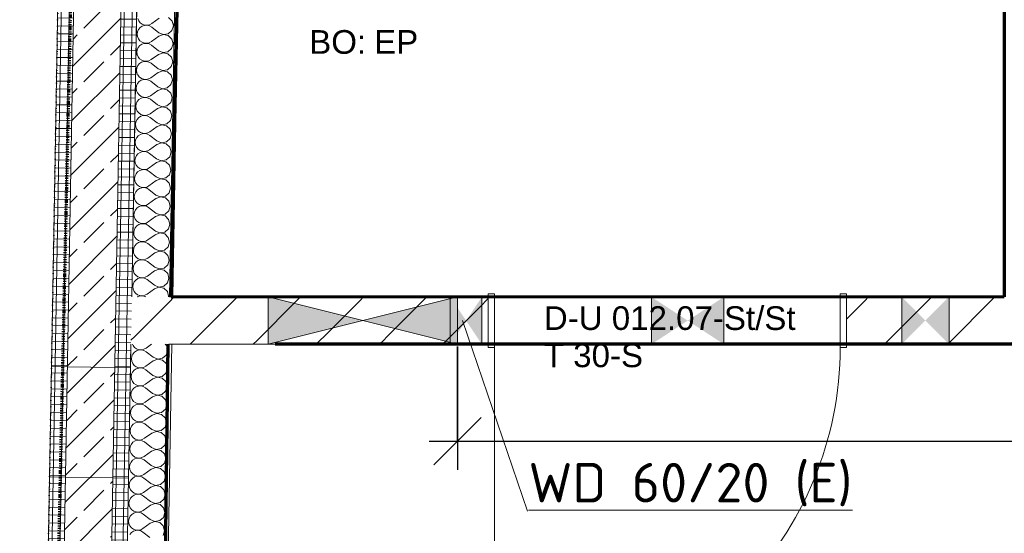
# Model space of a CAD drawing. Header units: millimetres. Extents: x 1523 to 73204, y -91281 to 10268.
# Tile 12 of 120: x 27416 to 30536, y -77925 to -76298. Entities that reach past the tile are written whole.
import ezdxf

# ---------------------------------------------------------------- set-up
doc = ezdxf.new("R2010")
doc.units = ezdxf.units.MM
for name, pattern in [('_Projekt 07 -  _  -  _  -  _  -', [7.5, 3.5, -2, 0, -2]), ('CAx_nichtHalbton', [20001.0584, 10000, -0.5292, 10000, -0.5292]), ('IMPORT-STRICHPUNKT _7_', [20, 10, -5, 0, -5]), ('Verdeckt 2x', [3.572, 2.3813, -1.1907])]:
    doc.linetypes.add(name, pattern=pattern)
for name, color, linetype, lineweight, true_color in [('10 A--Wand außen _tragend_', 7, 'Continuous', 13, 0x656565), ('90 A--Achsraster _1_50_', 7, 'IMPORT-STRICHPUNKT _7_', 13, 0x656565), ('AD', 1, 'Continuous', 13, 0xff0000), ('Neubau_10 A--Wand außen _tragend_', 7, 'Continuous', 13, 0x656565), ('Neubau_10 A--Wand innen _ Ausbau', 7, 'Continuous', 13, 0x656565), ('Neubau_10 A--Wand innen _tragend_', 7, 'Continuous', 13, 0x656565), ('Neubau_20 A--Gründungsbelag', 7, 'Continuous', 13, 0x656565), ('Neubau_80 A--Raum', 7, 'Continuous', 13, 0x656565), ('Xref_706_5_--_ÜP_-1_000_16_Übersichtsplan UG_IFC 2025_01_13_dwg', 7, 'Continuous', 13, 0x767676), ('XX', 7, 'Continuous', 18, 0x804040)]:
    doc.layers.add(name, color=color, linetype=linetype, lineweight=lineweight, true_color=true_color)
for name, color, linetype, lineweight in [('AD_Detail', 7, 'Continuous', 13), ('Ax-50_BM-Bem', 7, 'Continuous', 9), ('Ax_BM-Bem', 7, 'Continuous', 9), ('GB_HLS-OBJ', 7, 'Continuous', 18), ('M-EQPM-___-IDEN', 7, 'Continuous', 9)]:
    doc.layers.add(name, color=color, linetype=linetype, lineweight=lineweight)
doc.styles.add('Arial', font='arial.ttf', dxfattribs={"height": 75})
doc.styles.add('ISOCPEUR', font='isocpeur.ttf', dxfattribs={"height": 125})
doc.styles.add('ISOCPEUR_3', font='isocpeur.ttf', dxfattribs={"height": 90})
doc.dimstyles.new('KI_1_8_mm_Isocpeur__cm_m__Aufrundung_auf_5_mm_ELT_Gesamtbemaßung_1', dxfattribs={"dimscale": 304.8, "dimtxt": 89.638306, "dimasz": 0.492126, "dimexe": 0.295276, "dimexo": 0.0625, "dimgap": 0.049213, "dimtad": 1, "dimlfac": 0.001, "dimrnd": 0.005, "dimzin": 0, "dimdsep": 46, "dimtxsty": 'ISOCPEUR_3', "dimblk1": 'OBLIQUE', "dimblk2": 'OBLIQUE', "dimsah": 1, "dimcen": 0.09, "dimdle": 0.295276, "dimadec": 0, "dimazin": 0, "dimtfac": 1, "dimtdec": 4, "dimtix": 1, "dimtmove": 0, "dimatfit": 3, "dimfxl": 0.984252, "dimfxlon": 1, "dimtvp": 1, "dimtfill": 1, "dimtolj": 1, "dimtzin": 0, "dimlwd": 25, "dimlwe": 25, "dimarcsym": 2})
pattern_1 = [(355.336, (0, 0), (2.032807, 24.917217), []), (85.336, (0, 0), (-24.917217, 2.032807), [])]
pattern_2 = [(86.336, (0, 0), (-86.42598, 5.53439), [0, -50]), (86.336, (-41.615, 27.72), (-86.42598, 5.53439), [0, -50])]

# ---------------------------------------------------------------- blocks, each defined once
blk = doc.blocks.new('SuD_WD_TB Allgemein - SuD_WD_TB Allgemein-38318541-SuD_-1UG gesamt Plot  - Blatt 7')
at = {"layer": 'AD', "lineweight": 18, "true_color": 0x008040}
blk.add_hatch(color=116, dxfattribs=at).paths.add_polyline_path([(-150, -300), (0, -300), (-75, 0)])
at = {"layer": 'AD_Detail', "lineweight": 18, "true_color": 0x008040}
blk.add_hatch(color=116, dxfattribs=at).paths.add_polyline_path([(-150, 300), (-75, 0), (0, 300)])
at = {"layer": 'AD', "color": 7}
for p, q in [((-150, -300), (0, 300)), ((-150, 300), (0, -300)), ((-150, -300), (-150, 300)), ((-150, 300), (0, 300)), ((0, 300), (0, -300)), ((0, -300), (-150, -300))]:
    blk.add_line(p, q, dxfattribs=at)
at = {"layer": 'AD_Detail'}
for p, q in [((0, 300), (-150, 300)), ((-150, 300), (-75, 0)), ((-75, 0), (0, 300)), ((-75, 0), (-150, -300)), ((0, -300), (-75, 0)), ((-150, -300), (0, -300))]:
    blk.add_line(p, q, dxfattribs=at)
blk = doc.blocks.new('Xref_706_5_--_ÜP_-1_000_11_Übersichtsplan UG_IFC 2024_09_30_dwg__X217-41959787-SuD_-1UG gesamt Plot  - Blatt 7')
at = {"layer": 'Neubau_10 A--Wand innen _ Ausbau', "color": 9, "true_color": 0xcbcbcb}
blk.add_line((65830.5, -106655.1), (65828, -106652), dxfattribs=at)
blk = doc.blocks.new('Xref_706_5_--_ÜP_-1_000_11_Übersichtsplan UG_IFC 2024_09_30_dwg__X218-41959788-SuD_-1UG gesamt Plot  - Blatt 7')
at = {"layer": 'Neubau_10 A--Wand innen _ Ausbau', "color": 9, "true_color": 0xcbcbcb}
blk.add_line((65828, -106652), (65821.5, -106643.9), dxfattribs=at)
blk = doc.blocks.new('Xref_706_5_--_ÜP_-1_000_11_Übersichtsplan UG_IFC 2024_09_30_dwg__X220-41959790-SuD_-1UG gesamt Plot  - Blatt 7')
at = {"layer": 'Neubau_10 A--Wand innen _ Ausbau', "color": 9, "true_color": 0xcbcbcb}
blk.add_line((65938.4, -106790), (65927.4, -106776.2), dxfattribs=at)
blk = doc.blocks.new('Xref_706_5_--_ÜP_-1_000_11_Übersichtsplan UG_IFC 2024_09_30_dwg__X221-41959791-SuD_-1UG gesamt Plot  - Blatt 7')
at = {"layer": 'Neubau_10 A--Wand innen _ Ausbau', "color": 9, "true_color": 0xcbcbcb}
blk.add_line((65927.4, -106776.2), (65839.1, -106665.8), dxfattribs=at)
blk = doc.blocks.new('Xref_706_5_--_ÜP_-1_000_11_Übersichtsplan UG_IFC 2024_09_30_dwg__X222-41959792-SuD_-1UG gesamt Plot  - Blatt 7')
at = {"layer": 'Neubau_10 A--Wand innen _ Ausbau', "color": 9, "true_color": 0xcbcbcb}
blk.add_line((65839.1, -106665.8), (65830.5, -106655.1), dxfattribs=at)
blk = doc.blocks.new('Xref_706_5_--_ÜP_-1_000_11_Übersichtsplan UG_IFC 2024_09_30_dwg__X224-41959794-SuD_-1UG gesamt Plot  - Blatt 7')
at = {"layer": 'Neubau_10 A--Wand innen _ Ausbau', "color": 9, "true_color": 0xcbcbcb}
for p, q in [((65938.3, -105658.1), (65931.7, -105649.8)), ((65916.2, -105856.9), (65905.2, -105843.1)), ((65894.2, -106055.7), (65883.1, -106041.9)), ((65872.1, -106254.5), (65861.1, -106240.7)), ((65850.1, -106453.2), (65839, -106439.4)), ((65821.5, -106643.9), (65817, -106638.2))]:
    blk.add_line(p, q, dxfattribs=at)
blk = doc.blocks.new('Xref_706_5_--_ÜP_-1_000_11_Übersichtsplan UG_IFC 2024_09_30_dwg__X225-41959795-SuD_-1UG gesamt Plot  - Blatt 7')
at = {"layer": 'Neubau_10 A--Wand innen _ Ausbau', "color": 9, "true_color": 0xcbcbcb}
for p, q in [((66225.1, -103074), (66214, -103060.2)), ((66203, -103272.8), (66192, -103259)), ((66180.9, -103471.5), (66169.9, -103457.7)), ((66158.9, -103670.3), (66147.8, -103656.5)), ((66136.8, -103869.1), (66125.8, -103855.3)), ((66114.8, -104067.9), (66103.7, -104054.1)), ((66092.7, -104266.7), (66081.7, -104252.9)), ((66070.7, -104465.4), (66059.6, -104451.6))]:
    blk.add_line(p, q, dxfattribs=at)
blk = doc.blocks.new('Xref_706_5_--_ÜP_-1_000_11_Übersichtsplan UG_IFC 2024_09_30_dwg__X227-41959797-SuD_-1UG gesamt Plot  - Blatt 7')
at = {"layer": 'Neubau_10 A--Wand innen _ Ausbau', "color": 9, "true_color": 0xcbcbcb}
for p, q in [((65949.4, -105671.9), (65938.3, -105658.1)), ((65927.3, -105870.7), (65916.2, -105856.9)), ((65905.2, -106069.5), (65894.2, -106055.7)), ((65883.2, -106268.3), (65872.1, -106254.5)), ((65861.1, -106467), (65850.1, -106453.2))]:
    blk.add_line(p, q, dxfattribs=at)
blk = doc.blocks.new('Xref_706_5_--_ÜP_-1_000_11_Übersichtsplan UG_IFC 2024_09_30_dwg__X228-41959798-SuD_-1UG gesamt Plot  - Blatt 7')
at = {"layer": 'Neubau_10 A--Wand innen _ Ausbau', "color": 9, "true_color": 0xcbcbcb}
for p, q in [((66236.1, -103087.8), (66225.1, -103074)), ((66214, -103286.6), (66203, -103272.8)), ((66192, -103485.3), (66180.9, -103471.5)), ((66169.9, -103684.1), (66158.9, -103670.3)), ((66147.9, -103882.9), (66136.8, -103869.1)), ((66125.8, -104081.7), (66114.8, -104067.9)), ((66103.8, -104280.5), (66092.7, -104266.7)), ((66081.7, -104479.2), (66070.7, -104465.4))]:
    blk.add_line(p, q, dxfattribs=at)
blk = doc.blocks.new('Xref_706_5_--_ÜP_-1_000_11_Übersichtsplan UG_IFC 2024_09_30_dwg__X230-41959800-SuD_-1UG gesamt Plot  - Blatt 7')
at = {"layer": 'Neubau_10 A--Wand innen _ Ausbau', "color": 9, "true_color": 0xcbcbcb}
for p, q in [((66059.8, -105809.9), (66048.8, -105796.1)), ((66037.7, -106008.7), (66026.7, -105994.9)), ((66015.7, -106207.5), (66004.6, -106193.7)), ((65993.6, -106406.3), (65982.6, -106392.5)), ((65971.6, -106605.1), (65960.5, -106591.3))]:
    blk.add_line(p, q, dxfattribs=at)
blk = doc.blocks.new('Xref_706_5_--_ÜP_-1_000_11_Übersichtsplan UG_IFC 2024_09_30_dwg__X231-41959801-SuD_-1UG gesamt Plot  - Blatt 7')
at = {"layer": 'Neubau_10 A--Wand innen _ Ausbau', "color": 9, "true_color": 0xcbcbcb}
for p, q in [((66346.5, -103225.8), (66335.5, -103212)), ((66324.5, -103424.6), (66313.4, -103410.8)), ((66302.4, -103623.4), (66291.4, -103609.6)), ((66280.4, -103822.1), (66269.3, -103808.3)), ((66258.3, -104020.9), (66247.3, -104007.1)), ((66236.3, -104219.7), (66225.2, -104205.9)), ((66214.2, -104418.5), (66203.2, -104404.7))]:
    blk.add_line(p, q, dxfattribs=at)
blk = doc.blocks.new('Xref_706_5_--_ÜP_-1_000_11_Übersichtsplan UG_IFC 2024_09_30_dwg__X233-41959803-SuD_-1UG gesamt Plot  - Blatt 7')
at = {"layer": 'Neubau_10 A--Wand innen _ Ausbau', "color": 9, "true_color": 0xcbcbcb}
for p, q in [((66048.8, -105796.1), (66037.7, -105782.3)), ((66026.7, -105994.9), (66015.7, -105981.1)), ((66004.6, -106193.7), (65993.6, -106179.9)), ((65982.6, -106392.5), (65971.5, -106378.7)), ((65960.5, -106591.3), (65949.5, -106577.5))]:
    blk.add_line(p, q, dxfattribs=at)
blk = doc.blocks.new('Xref_706_5_--_ÜP_-1_000_11_Übersichtsplan UG_IFC 2024_09_30_dwg__X234-41959804-SuD_-1UG gesamt Plot  - Blatt 7')
at = {"layer": 'Neubau_10 A--Wand innen _ Ausbau', "color": 9, "true_color": 0xcbcbcb}
for p, q in [((66335.5, -103212), (66324.5, -103198.2)), ((66313.4, -103410.8), (66302.4, -103397)), ((66291.4, -103609.6), (66280.3, -103595.8)), ((66269.3, -103808.3), (66258.3, -103794.5)), ((66247.3, -104007.1), (66236.2, -103993.3)), ((66225.2, -104205.9), (66214.2, -104192.1)), ((66203.2, -104404.7), (66192.1, -104390.9))]:
    blk.add_line(p, q, dxfattribs=at)
blk = doc.blocks.new('Xref_706_5_--_ÜP_-1_000_11_Übersichtsplan UG_IFC 2024_09_30_dwg__X236-41959806-SuD_-1UG gesamt Plot  - Blatt 7')
at = {"layer": 'Neubau_10 A--Wand innen _ Ausbau', "color": 9, "true_color": 0xcbcbcb}
for p, q in [((66037.7, -105782.3), (65949.4, -105671.9)), ((65993.6, -106179.9), (65905.2, -106069.5)), ((65971.5, -106378.7), (65883.2, -106268.3)), ((65949.5, -106577.5), (65861.1, -106467))]:
    blk.add_line(p, q, dxfattribs=at)
at = {"layer": 'Neubau_10 A--Wand innen _ Ausbau', "color": 9, "true_color": 0xcbcbcb, "flags": 128}
blk.add_lwpolyline([(66015.7, -105981.1), (65968, -105921.6), (65927.3, -105870.7)], dxfattribs=at)
blk = doc.blocks.new('Xref_706_5_--_ÜP_-1_000_11_Übersichtsplan UG_IFC 2024_09_30_dwg__X237-41959807-SuD_-1UG gesamt Plot  - Blatt 7')
at = {"layer": 'Neubau_10 A--Wand innen _ Ausbau', "color": 9, "true_color": 0xcbcbcb}
for p, q in [((66324.5, -103198.2), (66236.1, -103087.8)), ((66302.4, -103397), (66214, -103286.6)), ((66280.3, -103595.8), (66192, -103485.3)), ((66258.3, -103794.5), (66169.9, -103684.1)), ((66214.2, -104192.1), (66125.8, -104081.7)), ((66192.1, -104390.9), (66103.8, -104280.5)), ((66121.5, -104528.9), (66081.7, -104479.2))]:
    blk.add_line(p, q, dxfattribs=at)
at = {"layer": 'Neubau_10 A--Wand innen _ Ausbau', "color": 9, "true_color": 0xcbcbcb, "flags": 128}
blk.add_lwpolyline([(66236.2, -103993.3), (66188.6, -103933.8), (66147.9, -103882.9)], dxfattribs=at)
blk = doc.blocks.new('Xref_706_5_--_ÜP_-1_000_11_Übersichtsplan UG_IFC 2024_09_30_dwg_Tür Ol 1-Fl 27_10-41959809-SuD_-1UG gesamt Plot  - Blatt 7')
at = {"layer": 'Neubau_10 A--Wand innen _ Ausbau', "color": 9, "true_color": 0xcbcbcb}
blk.add_line((547.5, -10), (547.5, 1085), dxfattribs=at)
at = {"layer": 'Neubau_10 A--Wand innen _ Ausbau', "color": 9, "true_color": 0xcbcbcb, "flags": 128}
for points in [[(-567.5, -180), (-547.5, -180), (-547.5, -10), (-567.5, -10)], [(-567.5, -20), (-567.5, -32.5), (-567.5, -45), (-567.5, -145), (-567.5, -157.5), (-567.5, -170), (-567.5, -157.5), (-567.5, -145), (-567.5, -45), (-567.5, -32.5)], [(567.5, -180), (547.5, -180), (547.5, -10), (567.5, -10)], [(567.5, -20), (567.5, -32.5), (567.5, -45), (567.5, -145), (567.5, -157.5), (567.5, -170), (567.5, -157.5), (567.5, -145), (567.5, -45), (567.5, -32.5)]]:
    blk.add_lwpolyline(points, close=True, dxfattribs=at)
at = {"layer": 'Neubau_10 A--Wand innen _ Ausbau', "color": 9, "true_color": 0xcbcbcb}
blk.add_arc((547.5, -10), 1095, 90, 180, dxfattribs=at)
blk = doc.blocks.new('Xref_706_5_--_ÜP_-1_000_11_Übersichtsplan UG_IFC 2024_09_30_dwg__X411-41959984-SuD_-1UG gesamt Plot  - Blatt 7')
at = {"layer": '10 A--Wand außen _tragend_', "color": 9, "true_color": 0xcbcbcb, "flags": 128}
for points in [[(65962.8, -106683.8), (65967.4, -106679.9), (65982.9, -106677.6), (65997.2, -106683.8), (66006.2, -106696.5), (66007.1, -106712.1), (65999.7, -106725.9), (65979.8, -106746.3), (65975.1, -106752.7), (65972.4, -106760.1), (65971.7, -106767.9), (65973.3, -106775.7), (65976.9, -106782.7), (65982.3, -106788.4), (65989, -106792.5), (65996.6, -106794.6), (66004.5, -106794.5), (66012.1, -106792.3), (66018.7, -106788.1), (66024, -106782.2), (66027.4, -106775.1), (66028.8, -106767.3), (66028, -106759.5), (66025.1, -106752.2), (66011, -106727.3), (66007.3, -106712.1), (66012.2, -106697.3), (66024.1, -106687.2), (66039.5, -106684.9), (66053.9, -106691), (66062.9, -106703.8), (66063.8, -106719.4), (66056.4, -106733.2), (66036.5, -106753.6), (66031.8, -106760), (66029, -106767.4), (66028.4, -106775.2), (66030, -106783), (66033.6, -106790), (66038.9, -106795.7), (66045.7, -106799.8), (66053.3, -106801.9), (66061.2, -106801.8), (66068.7, -106799.6), (66075.4, -106795.4), (66080.7, -106789.5), (66084.1, -106782.4), (66085.5, -106774.6), (66084.7, -106766.8), (66081.8, -106759.5), (66067.7, -106734.6), (66064, -106719.4), (66068.9, -106704.6), (66080.8, -106694.5), (66096.2, -106692.2), (66110.6, -106698.3), (66119.5, -106711.1), (66120.5, -106726.7), (66113, -106740.4), (66093.1, -106760.9), (66088.5, -106767.3), (66085.7, -106774.7), (66085.1, -106782.5), (66086.6, -106790.3), (66090.2, -106797.3), (66095.6, -106803), (66102.4, -106807.1), (66110, -106809.2), (66117.8, -106809.1), (66125.4, -106806.9), (66132.1, -106802.7), (66137.3, -106796.8), (66140.8, -106789.7), (66142.2, -106781.9), (66141.4, -106774.1), (66138.5, -106766.8), (66124.4, -106741.9), (66120.7, -106726.7), (66125.5, -106711.9), (66137.4, -106701.8), (66152.9, -106699.5), (66167.2, -106705.6), (66176.2, -106718.4), (66177.1, -106734), (66169.7, -106747.7), (66149.8, -106768.2), (66145.1, -106774.6), (66142.4, -106782), (66141.8, -106789.8), (66143.3, -106797.5), (66146.9, -106804.6), (66152.3, -106810.3), (66159, -106814.4), (66166.6, -106816.5), (66174.5, -106816.4), (66182.1, -106814.2), (66188.7, -106809.9), (66194, -106804.1), (66197.5, -106797), (66198.8, -106789.2), (66198, -106781.4), (66195.1, -106774.1), (66181.1, -106749.2), (66177.4, -106734), (66182.2, -106719.2), (66194.1, -106709.1), (66209.6, -106706.8), (66223.9, -106712.9), (66232.9, -106725.7), (66233.8, -106741.3), (66226.4, -106755), (66206.5, -106775.5), (66201.8, -106781.9), (66199.1, -106789.3), (66198.4, -106797.1), (66200, -106804.8), (66203.6, -106811.9), (66209, -106817.6), (66215.7, -106821.7), (66223.3, -106823.8), (66231.2, -106823.7), (66238.8, -106821.5), (66245.4, -106817.2), (66250.7, -106811.4), (66254.1, -106804.3), (66255.5, -106796.5), (66254.7, -106788.7), (66251.8, -106781.3), (66237.7, -106756.5), (66234, -106741.3), (66238.9, -106726.5), (66250.8, -106716.4), (66266.2, -106714.1), (66280.6, -106720.2), (66289.6, -106733), (66290.5, -106748.6), (66283.1, -106762.3), (66263.2, -106782.8), (66258.5, -106789.2), (66255.7, -106796.5), (66255.1, -106804.4), (66256.7, -106812.1), (66260.3, -106819.1), (66265.6, -106824.9), (66272.4, -106829), (66280, -106831.1), (66287.9, -106831), (66295.4, -106828.7), (66302.1, -106824.5), (66307.4, -106818.7), (66310.8, -106811.6), (66312.2, -106803.8), (66311.4, -106796), (66308.5, -106788.6), (66294.4, -106763.8), (66290.7, -106748.6), (66295.6, -106733.8), (66307.5, -106723.7), (66322.9, -106721.4), (66337.3, -106727.5), (66346.2, -106740.3), (66347.2, -106755.9), (66339.8, -106769.6), (66319.8, -106790.1), (66315.2, -106796.5), (66312.4, -106803.8), (66311.8, -106811.7), (66313.3, -106819.4), (66316.9, -106826.4), (66322.3, -106832.2), (66329.1, -106836.3), (66336.7, -106838.4), (66344.6, -106838.3), (66352.1, -106836), (66358.8, -106831.8), (66364, -106825.9), (66367.5, -106818.9), (66368.9, -106811.1), (66368.1, -106803.3), (66365.2, -106795.9), (66351.1, -106771.1), (66347.4, -106755.9), (66352.2, -106741.1), (66364.1, -106731), (66379.6, -106728.6), (66393.9, -106734.8), (66402.9, -106747.6), (66403.8, -106763.2), (66396.4, -106776.9), (66376.5, -106797.4), (66371.8, -106803.7), (66369.1, -106811.1), (66368.5, -106819), (66370, -106826.7), (66373.6, -106833.7), (66379, -106839.5), (66385.7, -106843.6), (66393.3, -106845.6), (66401.2, -106845.6), (66408.8, -106843.3), (66415.4, -106839.1), (66420.7, -106833.2), (66424.2, -106826.2), (66425.5, -106818.4), (66424.8, -106810.6), (66421.8, -106803.2), (66407.8, -106778.4), (66404.1, -106763.2), (66408.9, -106748.3), (66420.8, -106738.3), (66436.3, -106735.9), (66450.6, -106742.1), (66459.6, -106754.9), (66460.5, -106770.5), (66453.1, -106784.2), (66433.2, -106804.7), (66428.5, -106811), (66425.8, -106818.4), (66425.1, -106826.3), (66426.7, -106834), (66430.3, -106841), (66435.7, -106846.8), (66442.4, -106850.9), (66450, -106852.9), (66457.9, -106852.9), (66465.5, -106850.6), (66472.1, -106846.4), (66477.4, -106840.5), (66480.8, -106833.4), (66482.2, -106825.7), (66481.4, -106817.8), (66478.5, -106810.5), (66464.4, -106785.7), (66460.7, -106770.5), (66465.6, -106755.6), (66477.5, -106745.5), (66492.9, -106743.2), (66507.3, -106749.4), (66516.3, -106762.2), (66517.2, -106777.7), (66509.8, -106791.5), (66489.9, -106812), (66485.2, -106818.3), (66482.4, -106825.7), (66481.8, -106833.6), (66483.4, -106841.3), (66487, -106848.3), (66492.3, -106854.1), (66499.1, -106858.2), (66506.7, -106860.2), (66514.6, -106860.1), (66522.1, -106857.9), (66528.8, -106853.7), (66534.1, -106847.8), (66537.5, -106840.7), (66538.9, -106833), (66538.1, -106825.1), (66535.2, -106817.8), (66521.1, -106792.9), (66517.4, -106777.8), (66522.3, -106762.9), (66534.2, -106752.8), (66549.6, -106750.5), (66564, -106756.7)], [(66566.5, -106798.8), (66546.5, -106819.3), (66541.9, -106825.6), (66539.1, -106833), (66538.5, -106840.9), (66540, -106848.6), (66543.6, -106855.6), (66549, -106861.4)], [(65951.5, -106786.1), (65955.4, -106785), (65962, -106780.8), (65967.3, -106774.9), (65970.8, -106767.8), (65972.1, -106760.1), (65971.3, -106752.2), (65968.4, -106744.9), (65958.1, -106726.6)]]:
    blk.add_lwpolyline(points, dxfattribs=at)
blk = doc.blocks.new('Xref_706_5_--_ÜP_-1_000_11_Übersichtsplan UG_IFC 2024_09_30_dwg__X412-41959985-SuD_-1UG gesamt Plot  - Blatt 7')
at = {"layer": '10 A--Wand außen _tragend_', "color": 9, "true_color": 0xcbcbcb, "flags": 128}
for points in [[(64927.7, -106656), (64935.2, -106653.7), (64941.9, -106649.5), (64947.1, -106643.6), (64950.6, -106636.6), (64952, -106628.8), (64951.2, -106620.9), (64948.3, -106613.6), (64934.2, -106588.8)], [(64935.3, -106558.7), (64947.3, -106548.7), (64962.7, -106546.3), (64977.1, -106552.5), (64986, -106565.3), (64987, -106580.9), (64979.5, -106594.6), (64959.6, -106615.1), (64955, -106621.4), (64952.2, -106628.8), (64951.6, -106636.7), (64953.1, -106644.4), (64956.7, -106651.4), (64962.1, -106657.2), (64968.8, -106661.3), (64976.5, -106663.3), (64984.3, -106663.3), (64991.9, -106661), (64998.6, -106656.8), (65003.8, -106650.9), (65007.3, -106643.8), (65008.7, -106636.1), (65007.9, -106628.2), (65005, -106620.9), (64990.9, -106596.1), (64987.2, -106580.9), (64992, -106566), (65003.9, -106555.9), (65019.4, -106553.6), (65033.7, -106559.8), (65042.7, -106572.6), (65043.6, -106588.1), (65036.2, -106601.9), (65016.3, -106622.4), (65011.6, -106628.7), (65008.9, -106636.1), (65008.3, -106644), (65009.8, -106651.7), (65013.4, -106658.7), (65018.8, -106664.5), (65025.5, -106668.6), (65033.1, -106670.6), (65041, -106670.5), (65048.6, -106668.3), (65055.2, -106664.1), (65060.5, -106658.2), (65063.9, -106651.1), (65065.3, -106643.4), (65064.5, -106635.5), (65061.6, -106628.2), (65047.5, -106603.3), (65043.9, -106588.2), (65048.7, -106573.3), (65060.6, -106563.2), (65076.1, -106560.9), (65090.4, -106567.1), (65099.4, -106579.8), (65100.3, -106595.4), (65092.9, -106609.2), (65073, -106629.7), (65068.3, -106636), (65065.6, -106643.4), (65064.9, -106651.3), (65066.5, -106659), (65070.1, -106666), (65075.5, -106671.8), (65082.2, -106675.8), (65089.8, -106677.9), (65097.7, -106677.8), (65105.2, -106675.6), (65111.9, -106671.4), (65117.2, -106665.5), (65120.6, -106658.4), (65122, -106650.7), (65121.2, -106642.8), (65118.3, -106635.5), (65104.2, -106610.6), (65100.5, -106595.5), (65105.4, -106580.6), (65117.3, -106570.5), (65132.7, -106568.2), (65147.1, -106574.4), (65156.1, -106587.1), (65157, -106602.7), (65149.6, -106616.5), (65129.6, -106637), (65125, -106643.3), (65122.2, -106650.7), (65121.6, -106658.6), (65123.1, -106666.3), (65126.7, -106673.3), (65132.1, -106679.1), (65138.9, -106683.1), (65146.5, -106685.2), (65154.4, -106685.1), (65161.9, -106682.9), (65168.6, -106678.7), (65173.8, -106672.8), (65177.3, -106665.7), (65178.7, -106658), (65177.9, -106650.1), (65175, -106642.8), (65160.9, -106617.9), (65157.2, -106602.8), (65162, -106587.9), (65174, -106577.8), (65189.4, -106575.5), (65203.8, -106581.7), (65212.7, -106594.4), (65213.7, -106610), (65206.2, -106623.8), (65186.3, -106644.2), (65181.7, -106650.6), (65178.9, -106658), (65178.3, -106665.8), (65179.8, -106673.6), (65183.4, -106680.6), (65188.8, -106686.4), (65195.6, -106690.4), (65203.2, -106692.5), (65211, -106692.4), (65218.6, -106690.2), (65225.3, -106686), (65230.5, -106680.1), (65234, -106673), (65235.4, -106665.3), (65234.6, -106657.4), (65231.7, -106650.1)], [(65231.7, -106650.1), (65217.6, -106625.2), (65213.9, -106610.1), (65218.7, -106595.2), (65230.6, -106585.1), (65246.1, -106582.8), (65260.4, -106588.9), (65269.4, -106601.7), (65270.3, -106617.3), (65262.9, -106631.1), (65243, -106651.5), (65238.3, -106657.9), (65235.6, -106665.3), (65235, -106673.1), (65236.5, -106680.9), (65240.1, -106687.9), (65245.5, -106693.6), (65252.2, -106697.7), (65259.8, -106699.8), (65267.7, -106699.7), (65275.3, -106697.5), (65281.9, -106693.3), (65287.2, -106687.4), (65290.6, -106680.3), (65292, -106672.5), (65291.2, -106664.7), (65288.3, -106657.4), (65274.3, -106632.5), (65270.6, -106617.3), (65275.4, -106602.5), (65287.3, -106592.4), (65302.8, -106590.1), (65317.1, -106596.2), (65326.1, -106609), (65327, -106624.6), (65319.6, -106638.4), (65299.7, -106658.8), (65295, -106665.2), (65292.3, -106672.6), (65291.6, -106680.4), (65293.2, -106688.2), (65296.8, -106695.2), (65302.2, -106700.9), (65308.9, -106705), (65316.5, -106707.1), (65324.4, -106707), (65331.9, -106704.8), (65338.6, -106700.6), (65343.9, -106694.7), (65347.3, -106687.6), (65348.7, -106679.8), (65347.9, -106672), (65345, -106664.7), (65330.9, -106639.8), (65327.2, -106624.6), (65332.1, -106609.8), (65344, -106599.7), (65359.4, -106597.4), (65373.8, -106603.5), (65382.8, -106616.3), (65383.7, -106631.9), (65376.3, -106645.6), (65356.3, -106666.1), (65351.7, -106672.5), (65348.9, -106679.9), (65348.3, -106687.7), (65349.9, -106695.5), (65353.5, -106702.5), (65358.8, -106708.2), (65365.6, -106712.3), (65373.2, -106714.4), (65381.1, -106714.3), (65388.6, -106712.1), (65395.3, -106707.9), (65400.5, -106702), (65404, -106694.9), (65405.4, -106687.1), (65404.6, -106679.3), (65401.7, -106672)], [(65401.7, -106672), (65387.6, -106647.1), (65383.9, -106631.9), (65388.7, -106617.1), (65400.7, -106607), (65416.1, -106604.7), (65430.5, -106610.8), (65439.4, -106623.6), (65440.4, -106639.2), (65432.9, -106652.9), (65413, -106673.4), (65408.4, -106679.8), (65405.6, -106687.2), (65405, -106695), (65406.5, -106702.7), (65410.1, -106709.8), (65415.5, -106715.5), (65422.3, -106719.6), (65429.9, -106721.7), (65437.7, -106721.6), (65445.3, -106719.4), (65452, -106715.1), (65457.2, -106709.3), (65460.7, -106702.2), (65462.1, -106694.4), (65461.3, -106686.6), (65458.4, -106679.3), (65444.3, -106654.4), (65440.6, -106639.2), (65445.4, -106624.4), (65457.3, -106614.3), (65472.8, -106612), (65487.1, -106618.1), (65496.1, -106630.9), (65497, -106646.5), (65489.6, -106660.2), (65469.7, -106680.7), (65465, -106687.1), (65462.3, -106694.5), (65461.7, -106702.3), (65463.2, -106710), (65466.8, -106717.1), (65472.2, -106722.8), (65478.9, -106726.9), (65486.5, -106729), (65494.4, -106728.9), (65502, -106726.7), (65508.6, -106722.4), (65513.9, -106716.6), (65517.3, -106709.5), (65518.7, -106701.7), (65517.9, -106693.9), (65515, -106686.5), (65501, -106661.7), (65497.3, -106646.5), (65502.1, -106631.7), (65514, -106621.6), (65529.5, -106619.3), (65543.8, -106625.4), (65552.8, -106638.2), (65553.7, -106653.8), (65546.3, -106667.5), (65526.4, -106688), (65521.7, -106694.4), (65519, -106701.7), (65518.3, -106709.6), (65519.9, -106717.3), (65523.5, -106724.3), (65528.9, -106730.1), (65535.6, -106734.2), (65543.2, -106736.3), (65551.1, -106736.2), (65558.7, -106733.9), (65565.3, -106729.7), (65570.6, -106723.9), (65574, -106716.8), (65575.4, -106709), (65574.6, -106701.2), (65571.7, -106693.8), (65557.6, -106669), (65553.9, -106653.8), (65558.8, -106639), (65570.7, -106628.9), (65586.1, -106626.6), (65600.5, -106632.7), (65609.5, -106645.5), (65610.4, -106661.1), (65603, -106674.8), (65583, -106695.3), (65578.4, -106701.7), (65575.6, -106709), (65575, -106716.9), (65576.6, -106724.6), (65580.2, -106731.6), (65585.5, -106737.4), (65592.3, -106741.5), (65599.9, -106743.6), (65607.8, -106743.5), (65615.3, -106741.2), (65622, -106737), (65627.2, -106731.1), (65630.7, -106724.1), (65632.1, -106716.3), (65631.3, -106708.5), (65628.4, -106701.1)], [(65628.4, -106701.1), (65614.3, -106676.3), (65610.6, -106661.1), (65615.4, -106646.3), (65627.4, -106636.2), (65642.8, -106633.8), (65657.2, -106640), (65666.1, -106652.8), (65667.1, -106668.4), (65659.6, -106682.1), (65639.7, -106702.6), (65635.1, -106708.9), (65632.3, -106716.3), (65631.7, -106724.2), (65633.2, -106731.9), (65636.8, -106738.9), (65642.2, -106744.7), (65649, -106748.8), (65656.6, -106750.8), (65664.4, -106750.8), (65672, -106748.5), (65678.7, -106744.3), (65683.9, -106738.4), (65687.4, -106731.4), (65688.8, -106723.6), (65688, -106715.7), (65685.1, -106708.4), (65671, -106683.6), (65667.3, -106668.4), (65672.1, -106653.5), (65684, -106643.5), (65699.5, -106641.1), (65713.8, -106647.3), (65722.8, -106660.1), (65723.7, -106675.7), (65716.3, -106689.4), (65696.4, -106709.9), (65691.7, -106716.2), (65689, -106723.6), (65688.4, -106731.5), (65689.9, -106739.2), (65693.5, -106746.2), (65698.9, -106752), (65705.6, -106756.1), (65713.2, -106758.1), (65721.1, -106758.1), (65728.7, -106755.8), (65735.3, -106751.6), (65740.6, -106745.7), (65744.1, -106738.6), (65745.4, -106730.9), (65744.6, -106723), (65741.7, -106715.7)], [(65741.7, -106715.7), (65727.7, -106690.9), (65724, -106675.7), (65728.8, -106660.8), (65740.7, -106650.7), (65756.2, -106648.4), (65770.5, -106654.6), (65779.5, -106667.4), (65780.4, -106682.9), (65773, -106696.7), (65753.1, -106717.2), (65748.4, -106723.5), (65745.7, -106730.9), (65745, -106738.8), (65746.6, -106746.5), (65750.2, -106753.5), (65755.6, -106759.3), (65762.3, -106763.4), (65769.9, -106765.4), (65777.8, -106765.3), (65785.4, -106763.1), (65792, -106758.9), (65797.3, -106753), (65800.7, -106745.9), (65802.1, -106738.2), (65801.3, -106730.3), (65798.4, -106723), (65784.3, -106698.1), (65780.6, -106683), (65785.5, -106668.1), (65797.4, -106658), (65812.8, -106655.7), (65814.9, -106656.6)], [(65807, -106728.2), (65805.1, -106730.8), (65802.3, -106738.2), (65801.7, -106746.1), (65803.3, -106753.8), (65804, -106755.2)]]:
    blk.add_lwpolyline(points, dxfattribs=at)
blk = doc.blocks.new('Xref_706_5_--_ÜP_-1_000_11_Übersichtsplan UG_IFC 2024_09_30_dwg_Standard-Rastermarker-V7-SuD_-1UG gesamt Plot  - Blatt 7')
at = {"layer": '90 A--Achsraster _1_50_', "color": 9, "true_color": 0xcbcbcb}
blk.add_line((0, 0), (40105.2, 0), dxfattribs=at)
blk = doc.blocks.new('Xref_706_5_--_ÜP_-1_000_16_Übersichtsplan UG_IFC 2025_01_13_dwg-35469238-SuD_-1UG gesamt Plot  - Blatt 7')
at = {"layer": '10 A--Wand außen _tragend_', "true_color": 0xcbcbcb}
h = blk.add_hatch(dxfattribs=at)
h.set_pattern_fill('FP_9', color=9, style=0, pattern_type=2)
h.set_pattern_definition(pattern_2)
h.paths.add_polyline_path([(70709.4, -103463.8), (68506.4, -103284.1), (68505.7, -103294.1), (70708.8, -103473.8)])
h = blk.add_hatch(dxfattribs=at)
h.set_pattern_fill('FP_9', color=9, style=0, pattern_type=2)
h.set_pattern_definition(pattern_2)
h.paths.add_polyline_path([(72852.5, -103641.2), (72852.6, -103638.6), (70858.9, -103476), (70858.3, -103486), (72852, -103648.6)])
at = {"layer": 'Neubau_10 A--Wand innen _ Ausbau', "true_color": 0xededed}
for points in [[(71016.3, -101018.5), (70866.6, -101008.9), (70936.7, -101088.6)], [(71006.7, -101168.2), (70936.7, -101088.6), (70857, -101158.6)], [(70970.7, -101730.2), (70821, -101720.6), (70888.5, -101840.2)], [(70956, -101959.7), (70888.5, -101840.2), (70806.3, -101950.2)], [(70921.7, -102495.7), (70772, -102486.1), (70843.7, -102540.8)]]:
    blk.add_hatch(color=7, dxfattribs=at).paths.add_polyline_path(points)
h = blk.add_hatch(color=7, dxfattribs=at)
h.paths.add_polyline_path([(70915.3, -102595.5), (70910.7, -102591.9), (70909.7, -102595.1)])
h.paths.add_polyline_path([(70883.1, -102570.9), (70843.7, -102540.8), (70800.7, -102565.6)])
h.paths.add_polyline_path([(70771.2, -102586.2), (70770.6, -102583), (70765.6, -102585.9)])
at = {"layer": 'Neubau_10 A--Wand innen _tragend_', "true_color": 0xcbcbcb}
h = blk.add_hatch(dxfattribs=at)
h.set_pattern_fill('FP_23', color=9, style=0, pattern_type=2)
h.set_pattern_definition(pattern_1)
h.paths.add_polyline_path([(75186.8, -103960.4), (75186.9, -103959.5), (66800.4, -103275.3), (66796.3, -103325.2), (75183.7, -104009.4)])
h = blk.add_hatch(dxfattribs=at)
h.set_pattern_fill('FP_4', color=9, style=0, pattern_type=2)
h.set_pattern_definition([(131.336, (0, 0), (90.10192, 79.25683), []), (131.336, (-45.05, -39.63), (90.10192, 79.25683), [90, -30])])
h.paths.add_polyline_path([(75174.1, -104159.1), (75183.7, -104009.4), (66796.3, -103325.2), (66784.1, -103474.7), (75174.1, -104159.1)])
h = blk.add_hatch(dxfattribs=at)
h.set_pattern_fill('FP_23', color=9, style=0, pattern_type=2)
h.set_pattern_definition(pattern_1)
h.paths.add_polyline_path([(75170.9, -104209), (75174.1, -104159.1), (66784.1, -103474.7), (66780.1, -103524.5), (75170.9, -104209)])
at = {"layer": '10 A--Wand außen _tragend_', "color": 9, "true_color": 0xcbcbcb}
for p, q in [((62437.3, -102919.4), (70701.1, -103593.5)), ((70708.8, -103473.8), (68426, -103287.5)), ((70709.4, -103463.8), (68506.4, -103284.1)), ((72852, -103648.6), (70858.3, -103486))]:
    blk.add_line(p, q, dxfattribs=at)
at = {"layer": '10 A--Wand außen _tragend_', "color": 9, "true_color": 0xcbcbcb, "flags": 128}
blk.add_lwpolyline([(70850.6, -103605.7), (72844.3, -103768.4), (72852.6, -103638.6), (70858.9, -103476)], dxfattribs=at)
at = {"layer": 'Neubau_10 A--Wand außen _tragend_', "color": 9, "true_color": 0xcbcbcb, "flags": 128}
for points in [[(70924.8, -103611.8), (70920.8, -103661.6), (70908.6, -103811.1), (70904.5, -103861)], [(71253.3, -103889.4), (71257.4, -103839.6), (71269.6, -103690.1), (71273.7, -103640.3)]]:
    blk.add_lwpolyline(points, dxfattribs=at)
at = {"layer": 'Neubau_10 A--Wand innen _ Ausbau', "color": 9, "true_color": 0xcbcbcb}
for p, q in [((70970.7, -101730.2), (70821, -101720.6)), ((70806.3, -101950.2), (70956, -101959.7)), ((70858.9, -103476), (70878.4, -103171.8))]:
    blk.add_line(p, q, dxfattribs=at)
at = {"layer": 'Neubau_10 A--Wand innen _ Ausbau', "color": 9, "true_color": 0xcbcbcb, "flags": 128}
for points in [[(71006.7, -101168.2), (70995.5, -101342.7), (70845.8, -101333.1), (70857, -101158.6), (70866.6, -101008.9), (70879.1, -101009.7), (70891.6, -101010.5), (70991.4, -101016.9), (71003.8, -101017.7), (71016.3, -101018.5), (71091.7, -99840.8), (70942, -99831.2), (70887.4, -100684.5), (70089, -100633.3)], [(69889.4, -100620.6), (69888.6, -100633), (69887.8, -100645.5), (69881.4, -100745.3), (69880.6, -100757.8), (69879.8, -100770.2), (70079.4, -100783), (70877.8, -100834.1), (70866.6, -101008.9)], [(70857, -101158.6), (70869.5, -101159.4), (70882, -101160.2), (70981.8, -101166.6), (70994.2, -101167.4), (71006.7, -101168.2), (71016.3, -101018.5)], [(70772, -102486.1), (70773.3, -102465.8), (70923, -102475.4), (70921.7, -102495.7), (70915.3, -102595.5), (70902.9, -102594.7), (70890.4, -102593.9), (70790.6, -102587.5), (70778.1, -102586.7), (70765.6, -102585.9), (70709.4, -103463.8)], [(70921.7, -102495.7), (70909.2, -102494.9), (70896.8, -102494.1), (70797, -102487.7), (70784.5, -102486.9), (70772, -102486.1), (70765.6, -102585.9), (70728.7, -103162.2), (70741.2, -103163), (70753.7, -103163.8), (70853.5, -103170.2), (70865.9, -103171), (70878.4, -103171.8), (70915.3, -102595.5)], [(70916.8, -102573), (70904.3, -102572.2), (70891.8, -102571.4), (70792, -102565), (70779.5, -102564.2), (70767.1, -102563.4)]]:
    blk.add_lwpolyline(points, dxfattribs=at)
at = {"layer": 'Neubau_10 A--Wand innen _tragend_', "color": 9, "true_color": 0xcbcbcb}
blk.add_line((66796.3, -103325.2), (75183.7, -104009.4), dxfattribs=at)
at = {"layer": 'Neubau_10 A--Wand innen _tragend_', "color": 9, "true_color": 0xcbcbcb, "flags": 128}
for points in [[(70701.1, -103593.5), (66800.4, -103275.3), (66796.3, -103325.2), (66784.1, -103474.7), (75174.1, -104159.1), (75183.7, -104009.4), (75186.9, -103959.5), (72993.8, -103780.6)], [(66780.1, -103524.5), (70904.5, -103861), (71253.3, -103889.4), (75170.9, -104209)], [(72844.3, -103768.4), (71273.7, -103640.3), (70924.8, -103611.8), (70850.6, -103605.7)]]:
    blk.add_lwpolyline(points, dxfattribs=at)
at = {"layer": 'Neubau_20 A--Gründungsbelag', "color": 9, "true_color": 0xcbcbcb, "flags": 128}
for points in [[(71091.7, -99840.8), (70995.5, -101342.7), (70845.8, -101333.1), (70877.8, -100834.1), (68592.4, -100687.8), (68482.2, -102409.4), (68562, -102414.5), (68506.4, -103284.1), (70709.4, -103463.8), (70773.3, -102465.8), (70923, -102475.4)], [(70923, -102475.4), (70858.9, -103476), (72852.6, -103638.6), (72868, -103399.1), (73017.7, -103408.7), (73002.2, -103650.8), (75115.5, -103823.2), (75171, -102956.4), (75250.8, -102961.5), (75368.6, -101121.7), (73173.1, -100981.1), (73090.2, -102276), (72940.5, -102266.4)]]:
    blk.add_lwpolyline(points, dxfattribs=at)
for name, p, rotation in [('Xref_706_5_--_ÜP_-1_000_11_Übersichtsplan UG_IFC 2024_09_30_dwg__X225-41959795-SuD_-1UG gesamt Plot  - Blatt 7', (0, 0), 2.668141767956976), ('Xref_706_5_--_ÜP_-1_000_11_Übersichtsplan UG_IFC 2024_09_30_dwg__X228-41959798-SuD_-1UG gesamt Plot  - Blatt 7', (0, 0), 2.668141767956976), ('Xref_706_5_--_ÜP_-1_000_11_Übersichtsplan UG_IFC 2024_09_30_dwg__X237-41959807-SuD_-1UG gesamt Plot  - Blatt 7', (0, 0), 2.668141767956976), ('Xref_706_5_--_ÜP_-1_000_11_Übersichtsplan UG_IFC 2024_09_30_dwg__X234-41959804-SuD_-1UG gesamt Plot  - Blatt 7', (0, 0), 2.668141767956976), ('Xref_706_5_--_ÜP_-1_000_11_Übersichtsplan UG_IFC 2024_09_30_dwg__X231-41959801-SuD_-1UG gesamt Plot  - Blatt 7', (0, 0), 2.668141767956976), ('Xref_706_5_--_ÜP_-1_000_11_Übersichtsplan UG_IFC 2024_09_30_dwg_Standard-Rastermarker-V7-SuD_-1UG gesamt Plot  - Blatt 7', (80823, -104670.1), 175.336283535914), ('Xref_706_5_--_ÜP_-1_000_11_Übersichtsplan UG_IFC 2024_09_30_dwg_Tür Ol 1-Fl 27_10-41959809-SuD_-1UG gesamt Plot  - Blatt 7', (70979.2, -101910.3), 266.3362835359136), ('Xref_706_5_--_ÜP_-1_000_11_Übersichtsplan UG_IFC 2024_09_30_dwg__X224-41959794-SuD_-1UG gesamt Plot  - Blatt 7', (0, 0), 2.668141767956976), ('Xref_706_5_--_ÜP_-1_000_11_Übersichtsplan UG_IFC 2024_09_30_dwg__X227-41959797-SuD_-1UG gesamt Plot  - Blatt 7', (0, 0), 2.668141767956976), ('Xref_706_5_--_ÜP_-1_000_11_Übersichtsplan UG_IFC 2024_09_30_dwg__X236-41959806-SuD_-1UG gesamt Plot  - Blatt 7', (0, 0), 2.668141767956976), ('Xref_706_5_--_ÜP_-1_000_11_Übersichtsplan UG_IFC 2024_09_30_dwg__X233-41959803-SuD_-1UG gesamt Plot  - Blatt 7', (0, 0), 2.668141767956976), ('Xref_706_5_--_ÜP_-1_000_11_Übersichtsplan UG_IFC 2024_09_30_dwg__X230-41959800-SuD_-1UG gesamt Plot  - Blatt 7', (0, 0), 2.668141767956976), ('Xref_706_5_--_ÜP_-1_000_11_Übersichtsplan UG_IFC 2024_09_30_dwg__X412-41959985-SuD_-1UG gesamt Plot  - Blatt 7', (0, 0), 2.668141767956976), ('Xref_706_5_--_ÜP_-1_000_11_Übersichtsplan UG_IFC 2024_09_30_dwg__X411-41959984-SuD_-1UG gesamt Plot  - Blatt 7', (0, 0), 2.668141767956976), ('Xref_706_5_--_ÜP_-1_000_11_Übersichtsplan UG_IFC 2024_09_30_dwg__X218-41959788-SuD_-1UG gesamt Plot  - Blatt 7', (0, 0), 2.668141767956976), ('Xref_706_5_--_ÜP_-1_000_11_Übersichtsplan UG_IFC 2024_09_30_dwg__X217-41959787-SuD_-1UG gesamt Plot  - Blatt 7', (0, 0), 2.668141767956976), ('Xref_706_5_--_ÜP_-1_000_11_Übersichtsplan UG_IFC 2024_09_30_dwg__X222-41959792-SuD_-1UG gesamt Plot  - Blatt 7', (0, 0), 2.668141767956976), ('Xref_706_5_--_ÜP_-1_000_11_Übersichtsplan UG_IFC 2024_09_30_dwg__X221-41959791-SuD_-1UG gesamt Plot  - Blatt 7', (0, 0), 2.668141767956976), ('Xref_706_5_--_ÜP_-1_000_11_Übersichtsplan UG_IFC 2024_09_30_dwg__X220-41959790-SuD_-1UG gesamt Plot  - Blatt 7', (0, 0), 2.668141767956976)]:
    blk.add_blockref(name, p, dxfattribs=dict(rotation=rotation))
at = {"layer": 'Neubau_10 A--Wand innen _ Ausbau', "char_height": 75, "attachment_point": 1, "rotation": 86.3363, "line_spacing_factor": 0.941778, "style": 'Arial'}
for s, insert, width in [('D-U 012.07-St/St', (70814.1, -102292.1), 953.103), ('T 30-S', (70931.8, -102299.7), 375.548)]:
    blk.add_mtext(s, dxfattribs=dict(at, insert=insert, width=width))
at = {"layer": 'Neubau_80 A--Raum', "char_height": 75, "attachment_point": 1, "rotation": 86.3363, "line_spacing_factor": 0.941778, "style": 'Arial'}
for s, insert, width in [('EP', (69906.5, -102772.8), 167.114), ('BO:', (69893.4, -102978.1), 215.779)]:
    blk.add_mtext(s, dxfattribs=dict(at, insert=insert, width=width))
blk = doc.blocks.new('DIMBLOCK7-SuD_-1UG gesamt Plot  - Blatt 7')
at = {"layer": 'Ax-50_BM-Bem', "lineweight": 25}
for p, q in [((28802.9, -77333.7), (28802.9, -77723.7)), ((28802.9, -77633.7), (28802.9, -77333.7)), ((33675.8, -77333.7), (33675.8, -77723.7)), ((33675.8, -77633.7), (33675.8, -77333.7)), ((28802.9, -77633.7), (28877.9, -77558.7)), ((33675.8, -77633.7), (33750.8, -77558.7)), ((28712.9, -77633.7), (33765.8, -77633.7)), ((28802.9, -77633.7), (28727.9, -77708.7)), ((33675.8, -77633.7), (33600.8, -77708.7))]:
    blk.add_line(p, q, dxfattribs=at)
at = {"layer": 'Ax-50_BM-Bem', "color": 0, "lineweight": 25, "insert": (31104, -77501.2), "char_height": 90, "width": 324.843, "attachment_point": 1, "line_spacing_factor": 1.149209, "style": 'ISOCPEUR_3', "bg_fill": 3, "box_fill_scale": 1.25, "bg_fill_color": 256, "bg_fill_true_color": 13158600, "bg_fill_transparency": 0}
blk.add_mtext('4,87\\A2\\H0.5x;\\S5^  ;\\H2x;', dxfattribs=at)
blk = doc.blocks.new('_Oblique')
at = {"color": 0, "linetype": 'ByBlock', "lineweight": -2}
blk.add_line((-0.5, -0.5), (0.5, 0.5), dxfattribs=at)

msp = doc.modelspace()

# ---------------------------------------------------------------- linework, layer by layer
at = {"layer": 'M-EQPM-___-IDEN'}
msp.add_line((28819.38, -77251.282), (29024.76, -77854.984), dxfattribs=at)
at = {"layer": 'XX', "color": 3, "linetype": '_Projekt 07 -  _  -  _  -  _  -', "lineweight": 70, "true_color": 0x00ff00}
msp.add_line((27454.136, -81976.282), (27643.876, -73165.634), dxfattribs=at)
at = {"layer": 'XX', "color": 9, "linetype": 'Verdeckt 2x', "true_color": 0xc0c0c0}
for p, q in [((27890.784, -77176.282), (27930.757, -74886.236)), ((30535.784, -74886.236), (30535.784, -77176.282)), ((30535.784, -77176.282), (27890.784, -77176.282)), ((27888.166, -77326.282), (27853.256, -79326.282)), ((33675.784, -77326.282), (27888.166, -77326.282))]:
    msp.add_line(p, q, dxfattribs=at)
at = {"layer": 'XX', "color": 7, "linetype": 'CAx_nichtHalbton', "lineweight": 70, "true_color": 0xffffff}
for p, q in [((27895.784, -77176.527), (27944.873, -74897.056)), ((30535.784, -74886.295), (30535.784, -77176.282)), ((30535.784, -77176.282), (27895.784, -77176.527)), ((27885.785, -77326.282), (27860.262, -79326.119)), ((33425.785, -77326.282), (28225.785, -77326.282))]:
    msp.add_line(p, q, dxfattribs=at)

# ---------------------------------------------------------------- block references
at = {"layer": 'GB_HLS-OBJ', "rotation": 89.9999999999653}
msp.add_blockref('SuD_WD_TB Allgemein - SuD_WD_TB Allgemein-38318541-SuD_-1UG gesamt Plot  - Blatt 7', (28502.938, -77176.282), dxfattribs=at)
at = {"layer": 'Xref_706_5_--_ÜP_-1_000_16_Übersichtsplan UG_IFC 2025_01_13_dwg', "color": 9, "true_color": 0xcbcbcb, "rotation": 273.6637164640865}
msp.add_blockref('Xref_706_5_--_ÜP_-1_000_16_Übersichtsplan UG_IFC 2025_01_13_dwg-35469238-SuD_-1UG gesamt Plot  - Blatt 7', (126634.737, 0), dxfattribs=at)

# ---------------------------------------------------------------- texts
at = {"layer": 'M-EQPM-___-IDEN', "color": 96, "true_color": 0x008000, "insert": (29027.861, -77702.185), "char_height": 125, "width": 1242.61562, "attachment_point": 1, "style": 'ISOCPEUR'}
msp.add_mtext('\\LWD 60/20 (E)', dxfattribs=at)

# ---------------------------------------------------------------- next in the draw order: dimensions: what is measured, and where the dimension line sits
at = {"layer": 'Ax_BM-Bem', "lineweight": 25}
dim = msp.add_linear_dim(base=(33675.784, -77633.746), p1=(28802.938, -77333.746), p2=(33675.784, -77333.746), text='\\A1;4,87\\Q;{\\A1;{\\H0.5x;\\S5^ ;}}', dimstyle='KI_1_8_mm_Isocpeur__cm_m__Aufrundung_auf_5_mm_ELT_Gesamtbemaßung_1', override={"dimpost": '<>', "dimfxl": 4872.846394}, dxfattribs=at)
dim.commit()
dim.dimension.update_dxf_attribs({"geometry": 'DIMBLOCK7-SuD_-1UG gesamt Plot  - Blatt 7', "text_midpoint": (31239.361, -77564.746)})

doc.saveas('drawing.dxf')
